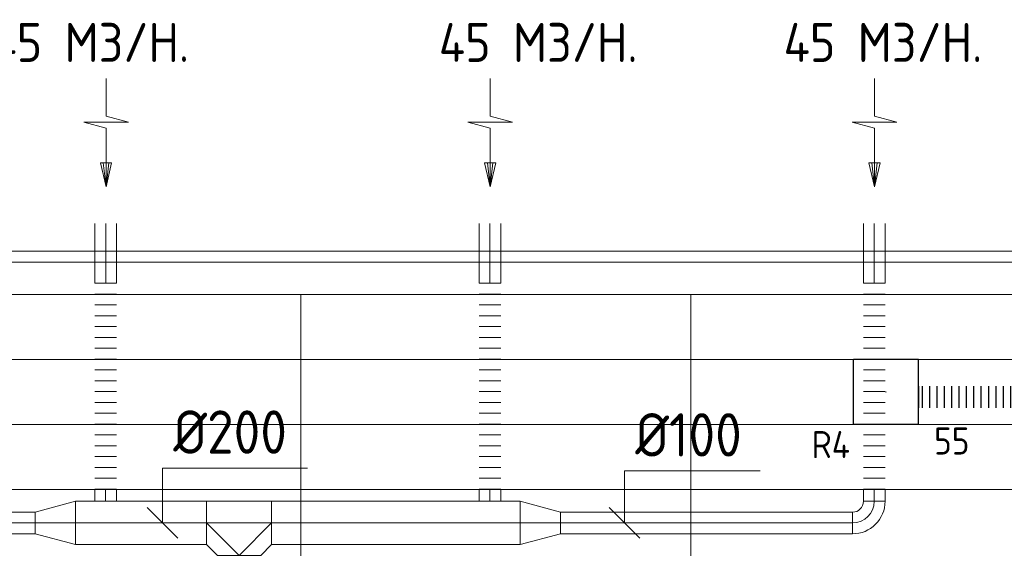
# Model space of a CAD drawing. Header units: millimetres. Extents: x -75017 to 35076, y -1757 to 51354.
# Tile 32 of 41: x -63218 to -58674, y 48874 to 51315. Entities that reach past the tile are written whole.
import ezdxf
from ezdxf.enums import TextEntityAlignment as Align

# ---------------------------------------------------------------- set-up
doc = ezdxf.new("R2010")
doc.units = ezdxf.units.MM
doc.header["$LTSCALE"] = 50
doc.linetypes.add('CENTER2', pattern=[28.575, 19.05, -3.175, 3.175, -3.175])
for name, color, linetype, lineweight in [('WL570---_BESTAAND-HARTLIJN', 161, 'Continuous', 0), ('WL570---_BESTAAND-MAATVOERING', 160, 'Continuous', 0), ('WL570---_BESTAAND-RETOUR', 100, 'Continuous', 0)]:
    doc.layers.add(name, color=color, linetype=linetype, lineweight=lineweight)
for name, color, linetype in [('WL570---_RETOUR', 100, 'Continuous'), ('WL570---_RETOUR_RST', 100, 'Continuous'), ('WL570---_RETOUR_RST_HL', 1, 'Continuous'), ('WM570---_RETOUR_PR', 2, 'Continuous'), ('WM570---_RETOUR_RST_PR', 1, 'Continuous')]:
    doc.layers.add(name, color=color, linetype=linetype)
doc.styles.add('BURO-025', font='ISO96.shx', dxfattribs={"height": 125})
doc.styles.add('MAATVOERING', font='ISO')

# ---------------------------------------------------------------- blocks, each defined once
blk = doc.blocks.new('KARO')
for p, q in [((1, 0.5), (0, 0.5)), ((0, -0.5), (1, -0.5))]:
    blk.add_line(p, q)
at = {"invisible_edges": 15}
blk.add_3dface([(0, 0.5), (0, -0.5), (1, -0.5), (1, 0.5)], dxfattribs=at)
at = {"layer": 'WL570---_BESTAAND-HARTLIJN'}
blk.add_line((0, 0), (1, 0), dxfattribs=at)
blk = doc.blocks.new('AFZPIJL')
for points in [[(0, -10), (0, -6.521), (-2.064, -5.967), (2.064, -5.967), (0, -5.414), (0, 0)], [(-0.258, -2.216), (0, 0)], [(0.258, -2.216), (0, 0)]]:
    blk.add_lwpolyline(points)
blk.add_lwpolyline([(0.517, -2.216), (-0.517, -2.216), (0, 0)], close=True)
blk = doc.blocks.new('OSV20010001860G')
blk.add_lwpolyline([(0, -100), (186.6, -50), (186.6, 50), (0, 100)], close=True)
at = {"layer": 'WL570---_BESTAAND-HARTLIJN'}
blk.add_line((0, 0), (186.6, 0), dxfattribs=at)
blk = doc.blocks.new('MVLINE')
blk.add_line((35.4, -35.4), (-35.4, 35.4))
blk = doc.blocks.new('FLLINE100')
blk.add_line((0, -50), (0, 50))
blk = doc.blocks.new('OEX10000100000')
at = {"rotation": 90}
for p in [(0, -50), (0, -100), (0, -150), (0, -200), (0, -250), (0, -300), (0, -350), (0, -400), (0, -450), (0, -500), (0, -550), (0, -600), (0, -650), (0, -700), (0, -750), (0, -800), (0, -850), (0, -900), (0, -950), (0, -1000)]:
    blk.add_blockref('FLLINE100', p, dxfattribs=at)
blk = doc.blocks.new('OTS20020020000H')
blk.add_lwpolyline([(-150, -100), (150, -100), (150, 100), (100, 150), (-100, 150), (-150, 100)], close=True)
at = {"layer": 'WL570---_BESTAAND-HARTLIJN'}
blk.add_line((-150, 0), (150, 0), dxfattribs=at)
at = {"layer": 'WL570---_BESTAAND-RETOUR'}
blk.add_lwpolyline([(-150, 0), (0, 150), (150, 0)], dxfattribs=at)
blk = doc.blocks.new('OBO10000090H')
blk.add_lwpolyline([(50, -100, 0.414214), (-100, 50), (-100, -50, -0.414214), (-50, -100)], format="xyb", close=True)
at = {"invisible_edges": 15}
for points in [[(-91.3, -50.8), (-74, 47.7), (-100, 50), (-100, -50)], [(-82.9, -53), (-48.7, 41), (-74, 47.7), (-91.3, -50.8)], [(-75, -56.7), (-25, 29.9), (-48.7, 41), (-82.9, -53)], [(-67.9, -61.7), (-3.6, 14.9), (-25, 29.9), (-75, -56.7)], [(-61.7, -67.9), (14.9, -3.6), (-3.6, 14.9), (-67.9, -61.7)], [(-56.7, -75), (29.9, -25), (14.9, -3.6), (-61.7, -67.9)], [(-53, -82.9), (41, -48.7), (29.9, -25), (-56.7, -75)], [(-50.8, -91.3), (47.7, -74), (41, -48.7), (-53, -82.9)], [(-50, -100), (50, -100), (47.7, -74), (-50.8, -91.3)]]:
    blk.add_3dface(points, dxfattribs=at)
at = {"layer": 'WL570---_BESTAAND-HARTLIJN'}
blk.add_arc((-100, -100), 100, 0, 90, dxfattribs=at)
blk = doc.blocks.new('Block plafond 7e noord')
at = {"color": 8, "linetype": 'Continuous', "lineweight": 13}
for p, q in [((0, 0), (22500, 0)), ((150, -150), (18450, -150)), ((150, -150), (22350, -150)), ((18450, -150), (7650, -150)), ((22500, -150), (7650, -150)), ((11250, -150), (11250, -7050)), ((13050, -150), (13050, -7050)), ((150, -450), (22347.2, -450)), ((150, -750), (22347.2, -750)), ((150, -1050), (22347.2, -1050))]:
    blk.add_line(p, q, dxfattribs=at)
blk = doc.blocks.new('*U427')
at = {"color": 0, "ltscale": 10}
for p, q in [((150, 150, -150), (-150, 150, -150)), ((-150, -150, -150), (-150, 150, -150)), ((150, -150, -150), (150, 150, -150)), ((150, -150, -150), (-150, -150, -150))]:
    blk.add_line(p, q, dxfattribs=at)
at = {"layer": 'WL570---_RETOUR_RST_HL', "linetype": 'CENTER2'}
blk.add_circle((0, 0, -150), 0.075, dxfattribs=at)
at = {"layer": 'WL570---_RETOUR_RST', "color": 2, "style": 'BURO-025'}
for tag in ['MC', 'Q']:
    blk.add_attdef(tag, text='', height=125, dxfattribs=at).set_placement((0, 0), align=Align.MIDDLE)
at = {"layer": 'WM570---_RETOUR_RST_PR', "color": 2, "style": 'BURO-025'}
blk.add_attdef('POSNR', text='', height=125, dxfattribs=at).set_placement((0, 0), align=Align.MIDDLE)
blk = doc.blocks.new('*U675')
at = {"color": 0, "ltscale": 10}
for p, q in [((0, 50), (0, -50)), ((17, 50), (17, -50)), ((50.9, 50), (50.9, -50)), ((84.9, 50), (84.9, -50)), ((118.8, 50), (118.8, -50)), ((152.7, 50), (152.7, -50)), ((186.7, 50), (186.7, -50)), ((220.6, 50), (220.6, -50)), ((254.6, 50), (254.6, -50)), ((288.5, 50), (288.5, -50)), ((322.5, 50), (322.5, -50)), ((356.4, 50), (356.4, -50)), ((390.4, 50), (390.4, -50)), ((424.3, 50), (424.3, -50)), ((458.2, 50), (458.2, -50)), ((492.2, 50), (492.2, -50)), ((526.1, 50), (526.1, -50)), ((560.1, 50), (560.1, -50)), ((594, 50), (594, -50)), ((628, 50), (628, -50)), ((661.9, 50), (661.9, -50)), ((695.8, 50), (695.8, -50)), ((729.8, 50), (729.8, -50)), ((763.7, 50), (763.7, -50)), ((797.7, 50), (797.7, -50)), ((831.6, 50), (831.6, -50)), ((865.6, 50), (865.6, -50)), ((899.5, 50), (899.5, -50)), ((933.4, 50), (933.4, -50)), ((967.4, 50), (967.4, -50)), ((1001.3, 50), (1001.3, -50)), ((1035.3, 50), (1035.3, -50)), ((1069.2, 50), (1069.2, -50)), ((1103.2, 50), (1103.2, -50)), ((1137.1, 50), (1137.1, -50)), ((1171.1, 50), (1171.1, -50)), ((1205, 50), (1205, -50)), ((1238.9, 50), (1238.9, -50)), ((1272.9, 50), (1272.9, -50)), ((1306.8, 50), (1306.8, -50)), ((1340.8, 50), (1340.8, -50)), ((1374.7, 50), (1374.7, -50)), ((1408.7, 50), (1408.7, -50)), ((1442.6, 50), (1442.6, -50)), ((1476.5, 50), (1476.5, -50)), ((1510.5, 50), (1510.5, -50)), ((1544.4, 50), (1544.4, -50)), ((1578.4, 50), (1578.4, -50)), ((1612.3, 50), (1612.3, -50)), ((1646.3, 50), (1646.3, -50)), ((1680.2, 50), (1680.2, -50)), ((1714.1, 50), (1714.1, -50)), ((1748.1, 50), (1748.1, -50)), ((1782, 50), (1782, -50)), ((1799, 50), (1799, -50))]:
    blk.add_line(p, q, dxfattribs=at)
at = {"layer": 'WM570---_RETOUR_PR', "color": 2, "style": 'BURO-025'}
blk.add_attdef('POSNR', text='', height=125, dxfattribs=at).set_placement((0, 0), align=Align.MIDDLE)

msp = doc.modelspace()

# ---------------------------------------------------------------- linework, layer by layer
at = {"layer": 'WL570---_BESTAAND-MAATVOERING'}
for p, q in [((-73067.7, 50245.8), (-50779.4, 50245.8)), ((-73067.7, 49145.8), (-50779.4, 49145.8))]:
    msp.add_line(p, q, dxfattribs=at)
for points in [[(-62558.9, 48991.1), (-62558.9, 49244.3), (-61889.8, 49244.3)], [(-60427, 48991.1), (-60427, 49231.3), (-59800.8, 49231.3)]]:
    msp.add_lwpolyline(points, dxfattribs=at)

# ---------------------------------------------------------------- block references
msp.add_blockref('Block plafond 7e noord', (-73170, 50195.8))
at = {"layer": 'WL570---_BESTAAND-MAATVOERING', "xscale": 2, "yscale": 2, "zscale": 2}
for p in [(-62558.9, 48991.1), (-60427, 48991.1)]:
    msp.add_blockref('MVLINE', p, dxfattribs=at)
at = {"layer": 'WL570---_BESTAAND-RETOUR', "color": 2, "xscale": 50, "yscale": 50, "zscale": 50, "rotation": 180.000000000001}
for p in [(-62819.5, 50543.1), (-61046.5, 50543.1), (-59272.8, 50543.1)]:
    msp.add_blockref('AFZPIJL', p, dxfattribs=at)
at = {"layer": 'WL570---_BESTAAND-RETOUR'}
for p, xscale, yscale, zscale, rotation in [((-62820.7, 50098.3), 275.9456809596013, 100, 100, 90.00000000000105), ((-61047.7, 50098.3), 275.9456809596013, 100, 100, 90.00000000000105), ((-59274, 50098.3), 275.9456809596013, 100, 100, 90.00000000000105), ((-62821.3, 49147.7), 56.74591008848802, 100, 100, 270.000000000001), ((-61047.7, 49147.7), 56.29579252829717, 100, 100, 270.000000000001), ((-59274, 49147.7), 56.55323533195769, 100, 100, 270.000000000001), ((-60908.6, 48991.1), 1145.605224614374, 200, 200, 180.000000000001), ((-63147, 48991.1), 1348.069124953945, 100, 100, 180.000000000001), ((-59374, 48991.1), 1348.069124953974, 100, 100, 180.000000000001)]:
    msp.add_blockref('KARO', p, dxfattribs=dict(at, xscale=xscale, yscale=yscale, zscale=zscale, rotation=rotation))
for name, p in [('OEX10000100000', (-62820.7, 50147.7)), ('OEX10000100000', (-61047.7, 50147.7)), ('OEX10000100000', (-59274, 50147.7)), ('OSV20010001860G', (-60908.6, 48991.1))]:
    msp.add_blockref(name, p, dxfattribs=at)
at = {"layer": 'WL570---_BESTAAND-RETOUR', "xscale": -1}
msp.add_blockref('OSV20010001860G', (-62960.4, 48991.1), dxfattribs=at)
at = {"layer": 'WL570---_BESTAAND-RETOUR', "xscale": 605.3762960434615, "yscale": 200, "zscale": 200}
msp.add_blockref('KARO', (-62960.4, 48991.1), dxfattribs=at)
at = {"layer": 'WL570---_BESTAAND-RETOUR'}
for name, p, rotation in [('OTS20020020000H', (-62205.3, 48991.1), 180.000000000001), ('OBO10000090H', (-59274, 48991.1), 270.000000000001)]:
    msp.add_blockref(name, p, dxfattribs=dict(at, rotation=rotation))
at = {"layer": 'WL570---_RETOUR'}
msp.add_blockref('*U675', (-59070, 49573.4), dxfattribs=at)
at = {"layer": 'WL570---_RETOUR_RST'}
ref = msp.add_blockref('*U427', (-59220, 49595.8, 150), dxfattribs=at)
ref.add_attrib('POSNR', 'R4', dxfattribs={"layer": 'WM570---_RETOUR_RST_PR', "color": 2, "height": 125, "style": 'BURO-025'}).set_placement((-59474.5, 49353.4), align=Align.MIDDLE)
ref.add_attrib('Q', '55', dxfattribs={"color": 2, "height": 125, "style": 'BURO-025'}).set_placement((-58916.3, 49369.7), align=Align.MIDDLE)

# ---------------------------------------------------------------- texts
at = {"layer": 'WL570---_BESTAAND-MAATVOERING', "style": 'MAATVOERING'}
for s, p in [('%%c200', (-62508.9, 49310.9)), ('%%c100', (-60377, 49298))]:
    msp.add_text(s, height=200, dxfattribs=at).set_placement(p)
at = {"layer": 'WL570---_BESTAAND-RETOUR', "color": 2, "style": 'MAATVOERING'}
for p in [(-63353.4, 51119.6), (-61283.8, 51119.6), (-59692.6, 51119.6)]:
    msp.add_text('45 M3/H.', height=180, dxfattribs=at).set_placement(p)

doc.saveas('drawing.dxf')
